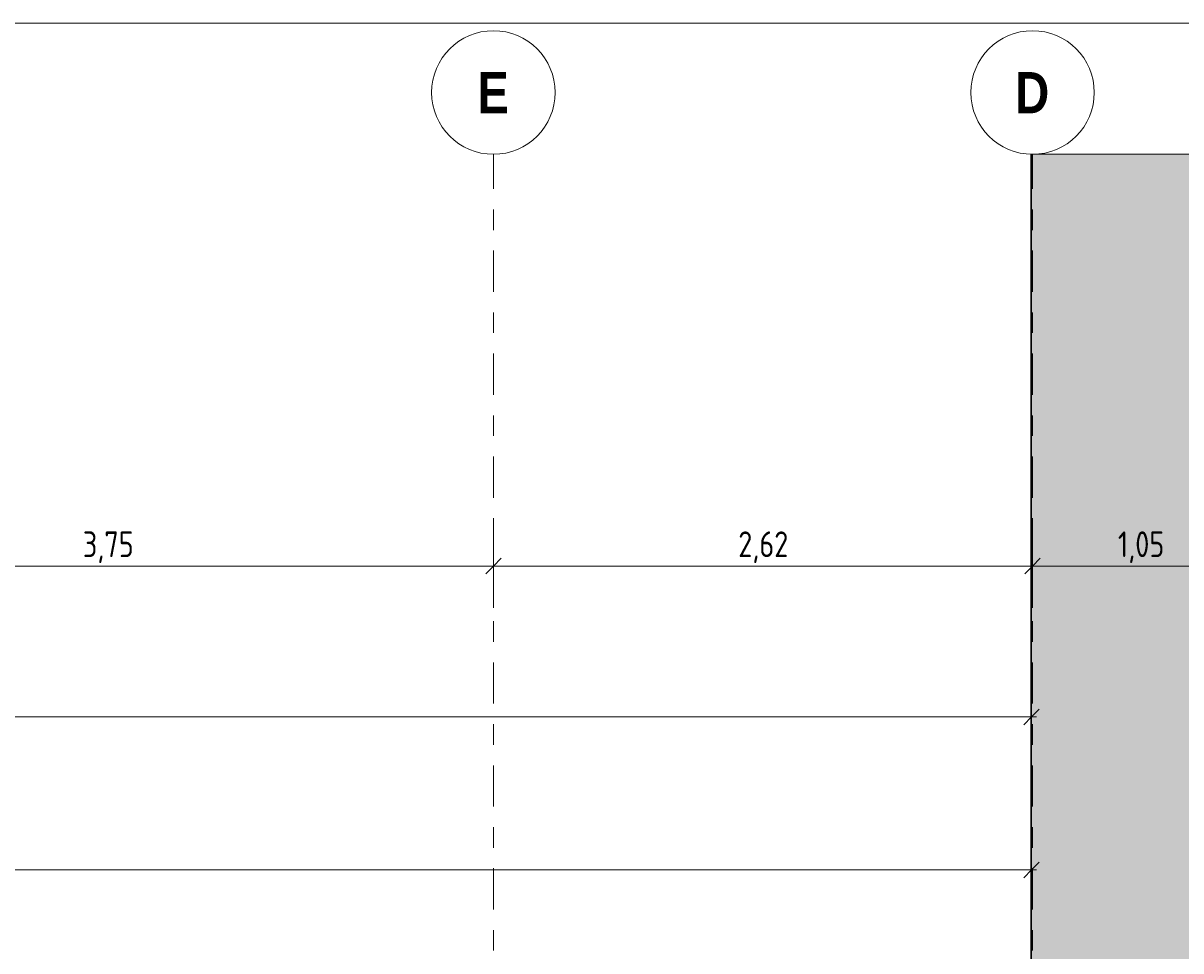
# Model space of a CAD drawing. Header units: metres. Extents: x -25 to 103, y -11 to 869.
# Tile 84 of 86: x 13.45 to 19.07, y 10.75 to 15.25. Entities that reach past the tile are written whole.
import ezdxf

# ---------------------------------------------------------------- set-up
doc = ezdxf.new("R2010")
doc.units = ezdxf.units.M
doc.header["$XCLIPFRAME"] = 2
doc.linetypes.add('_Rasterlinie_', pattern=[0.375, 0.2, -0.05, 0.075, -0.05])
for name, color, linetype, lineweight in [('A_Bem', 7, 'Continuous', 5), ('A_Bem-50', 7, 'Continuous', 5), ('A_Detailelemente', 7, 'Continuous', 9), ('A_Körper_Form', 7, 'Continuous', 5), ('A_Linien_Feine Linien', 7, 'Continuous', 5), ('A_Raster', 128, 'Continuous', 5), ('A_Scan-Pixelbild', 213, 'Continuous', 5)]:
    doc.layers.add(name, color=color, linetype=linetype, lineweight=lineweight)
doc.styles.add('Arial Narrow_B', font='txt', dxfattribs={"height": 0.2})
doc.styles.add('ISOCPEUR', font='isocpeur.ttf', dxfattribs={"width": 0.8, "height": 0.125})
doc.dimstyles.new('BLB-Standard_2_5_Aussen', dxfattribs={"dimscale": 0.3048, "dimtxt": 0.124498, "dimasz": 0.246063, "dimexe": 0.66437, "dimexo": 0.0625, "dimgap": 0.016404, "dimtad": 1, "dimrnd": 0.001, "dimzin": 0, "dimdsep": 46, "dimtxsty": 'ISOCPEUR', "dimblk1": 'OBLIQUE', "dimblk2": 'OBLIQUE', "dimsah": 1, "dimcen": 0.09, "dimdle": 0.082021, "dimazin": 0, "dimtfac": 1, "dimtdec": 4, "dimtix": 1, "dimtmove": 0, "dimatfit": 3, "dimfxl": 0.66437, "dimfxlon": 1, "dimtvp": 1, "dimtolj": 1, "dimtzin": 0, "dimarcsym": 2})
picture_1 = doc.add_image_def('image1.jpg', size_in_pixel=(1792, 564))

# ---------------------------------------------------------------- blocks, each defined once
blk = doc.blocks.new('Raster - Raster-989695-Ansicht Belderberg')
at = {"layer": 'A_Raster', "lineweight": 9}
blk.add_circle((-19.9826, 14.915), 0.3, dxfattribs=at)
blk = doc.blocks.new('DIMBLOCK203-Ansicht Belderberg')
at = {"layer": 'A_Bem-50'}
for p, q in [((11.9816, 12.8175), (11.9816, 12.4125)), ((11.9816, 12.615), (11.9816, 12.8175)), ((15.7316, 12.8175), (15.7316, 12.4125)), ((15.7316, 12.615), (15.7316, 12.8175)), ((11.9816, 12.615), (15.7316, 12.615))]:
    blk.add_line(p, q, dxfattribs=at)
at = {"layer": 'A_Bem-50', "lineweight": 9}
for p, q in [((11.9816, 12.615), (11.9441, 12.5775)), ((11.9816, 12.615), (12.0191, 12.6525)), ((15.7316, 12.615), (15.6941, 12.5775)), ((15.7316, 12.615), (15.7691, 12.6525))]:
    blk.add_line(p, q, dxfattribs=at)
at = {"layer": 'A_Bem-50', "color": 0, "insert": (13.7365, 12.7833), "char_height": 0.125, "width": 0.288318, "attachment_point": 1, "line_spacing_factor": 1.149209, "style": 'ISOCPEUR'}
blk.add_mtext('3,75', dxfattribs=at)
blk = doc.blocks.new('_Oblique')
at = {"color": 0, "linetype": 'ByBlock', "lineweight": -2}
blk.add_line((-0.5, -0.5), (0.5, 0.5), dxfattribs=at)
blk = doc.blocks.new('DIMBLOCK204-Ansicht Belderberg')
at = {"layer": 'A_Bem-50'}
for p, q in [((15.7316, 12.8175), (15.7316, 12.4125)), ((15.7316, 12.615), (15.7316, 12.8175)), ((18.3516, 12.8175), (18.3516, 12.4125)), ((18.3516, 12.615), (18.3516, 12.8175)), ((15.7316, 12.615), (18.3516, 12.615))]:
    blk.add_line(p, q, dxfattribs=at)
at = {"layer": 'A_Bem-50', "lineweight": 9}
for p, q in [((15.7316, 12.615), (15.6941, 12.5775)), ((15.7316, 12.615), (15.7691, 12.6525)), ((18.3516, 12.615), (18.3141, 12.5775)), ((18.3516, 12.615), (18.3891, 12.6525))]:
    blk.add_line(p, q, dxfattribs=at)
at = {"layer": 'A_Bem-50', "color": 0, "insert": (16.9215, 12.7833), "char_height": 0.125, "width": 0.288318, "attachment_point": 1, "line_spacing_factor": 1.149209, "style": 'ISOCPEUR'}
blk.add_mtext('2,62', dxfattribs=at)
blk = doc.blocks.new('DIMBLOCK205-Ansicht Belderberg')
at = {"layer": 'A_Bem-50'}
for p, q in [((18.3516, 12.8175), (18.3516, 12.4125)), ((18.3516, 12.615), (18.3516, 12.8175)), ((19.4016, 12.8175), (19.4016, 12.4125)), ((19.4016, 12.615), (19.4016, 12.8175)), ((18.3516, 12.615), (19.4016, 12.615))]:
    blk.add_line(p, q, dxfattribs=at)
at = {"layer": 'A_Bem-50', "lineweight": 9}
for p, q in [((18.3516, 12.615), (18.3141, 12.5775)), ((18.3516, 12.615), (18.3891, 12.6525)), ((19.4016, 12.615), (19.3641, 12.5775)), ((19.4016, 12.615), (19.4391, 12.6525))]:
    blk.add_line(p, q, dxfattribs=at)
at = {"layer": 'A_Bem-50', "color": 0, "insert": (18.7664, 12.7833), "char_height": 0.125, "width": 0.264416, "attachment_point": 1, "line_spacing_factor": 1.149209, "style": 'ISOCPEUR'}
blk.add_mtext('1,05', dxfattribs=at)
blk = doc.blocks.new('DIMBLOCK250-Ansicht Belderberg')
at = {"layer": 'A_Bem-50'}
for p, q in [((-22.193, 10.9361), (-22.193, 11.3411)), ((18.3462, 11.3411), (18.3462, 10.9361)), ((18.3462, 11.1386), (18.3462, 11.3411)), ((-22.193, 11.1386), (18.3712, 11.1386)), ((-22.193, 11.1386), (-22.193, 10.9361))]:
    blk.add_line(p, q, dxfattribs=at)
at = {"layer": 'A_Bem-50', "lineweight": 9}
for p, q in [((-22.193, 11.1386), (-22.1555, 11.1761)), ((18.3462, 11.1386), (18.3837, 11.1761)), ((-22.193, 11.1386), (-22.2305, 11.1011)), ((18.3462, 11.1386), (18.3087, 11.1011))]:
    blk.add_line(p, q, dxfattribs=at)
at = {"layer": 'A_Bem-50', "color": 0, "insert": (-2.1052, 11.3069), "char_height": 0.125, "width": 0.436211, "attachment_point": 1, "line_spacing_factor": 1.149209, "style": 'ISOCPEUR'}
blk.add_mtext('40,53\\A2\\H0.5x;\\S9^  ;\\H2x;', dxfattribs=at)
blk = doc.blocks.new('DIMBLOCK254-Ansicht Belderberg')
at = {"layer": 'A_Bem-50'}
for p, q in [((-22.5854, 11.6793), (-22.5854, 12.0843)), ((18.3462, 12.0843), (18.3462, 11.6793)), ((18.3462, 11.8818), (18.3462, 12.0843)), ((-22.6104, 11.8818), (18.3712, 11.8818)), ((-22.5854, 11.8818), (-22.5854, 11.6793))]:
    blk.add_line(p, q, dxfattribs=at)
at = {"layer": 'A_Bem-50', "lineweight": 9}
for p, q in [((-22.5854, 11.8818), (-22.6229, 11.8443)), ((-22.5854, 11.8818), (-22.5479, 11.9193)), ((18.3462, 11.8818), (18.3087, 11.8443)), ((18.3462, 11.8818), (18.3837, 11.9193))]:
    blk.add_line(p, q, dxfattribs=at)
at = {"layer": 'A_Bem-50', "color": 0, "insert": (-2.3014, 12.0501), "char_height": 0.125, "width": 0.436211, "attachment_point": 1, "line_spacing_factor": 1.149209, "style": 'ISOCPEUR'}
blk.add_mtext('40,93\\A2\\H0.5x;\\S2^  ;\\H2x;', dxfattribs=at)

msp = doc.modelspace()

# ---------------------------------------------------------------- hatches: boundary and pattern name
at = {"layer": 'A_Detailelemente'}
msp.add_hatch(color=254, dxfattribs=at).paths.add_polyline_path([(22.1266, 8.949), (22.1261, 14.615), (18.3462, 14.615), (18.3462, 8.949), (22.1266, 8.949)], flags=0)
at = {"layer": 'A_Körper_Form'}
msp.add_hatch(color=10, dxfattribs=at).paths.add_polyline_path([(18.3427, 8.949), (18.3462, 8.949), (18.3462, 14.615), (18.3427, 14.615), (18.3427, 8.949)], flags=0)

# ---------------------------------------------------------------- linework, layer by layer
at = {"layer": 'A_Körper_Form', "color": 253, "lineweight": 9}
for q in [(18.3426, 14.615), (18.3462, 14.615)]:
    msp.add_line((18.3427, 14.615), q, dxfattribs=at)
at = {"layer": 'A_Körper_Form', "color": 253, "lineweight": 9, "flags": 128}
msp.add_lwpolyline([(18.3427, 8.949), (18.3427, 9.5785), (18.3427, 10.2081), (18.3427, 10.8377), (18.3427, 11.4672), (18.3427, 12.0968), (18.3427, 12.7264), (18.3427, 13.3559), (18.3427, 13.9855), (18.3427, 14.615)], dxfattribs=at)
at = {"layer": 'A_Linien_Feine Linien'}
for p, q in [((22.1266, 14.615), (18.3462, 14.615)), ((18.3462, 14.615), (18.3462, 8.949))]:
    msp.add_line(p, q, dxfattribs=at)
at = {"layer": 'A_Raster', "linetype": '_Rasterlinie_', "lineweight": 9}
for p, q in [((15.7316, -11.0531), (15.7316, 14.615)), ((18.3516, -11.0531), (18.3516, 14.615))]:
    msp.add_line(p, q, dxfattribs=at)

# ---------------------------------------------------------------- block references
at = {"layer": 'A_Raster', "lineweight": 9}
for p in [(35.7142, 0), (38.3342, 0)]:
    msp.add_blockref('Raster - Raster-989695-Ansicht Belderberg', p, dxfattribs=at)

# ---------------------------------------------------------------- texts
at = {"layer": 'A_Raster', "char_height": 0.2, "attachment_point": 1, "style": 'Arial Narrow_B'}
for s, insert, width in [('\\fArial Narrow|b1|i0|c0|p34|;E', (15.6538, 15.0142), 0.184388), ('\\fArial Narrow|b1|i0|c0|p34|;D', (18.2673, 15.0142), 0.200422)]:
    msp.add_mtext(s, dxfattribs=dict(at, insert=insert, width=width))

# ---------------------------------------------------------------- dimensions: what is measured, and where the dimension line sits
at = {"layer": 'A_Bem'}
for base, p1, p2, override, picture, middle in [((15.7316, 12.615), (11.9816, 12.8175), (15.7316, 12.8175), {"dimpost": '<>', "dimfxl": 3.75}, 'DIMBLOCK203-Ansicht Belderberg', (13.8566, 12.6825)), ((18.3516, 12.615), (15.7316, 12.8175), (18.3516, 12.8175), {"dimpost": '<>', "dimfxl": 2.62}, 'DIMBLOCK204-Ansicht Belderberg', (17.0416, 12.6825)), ((19.4016, 12.615), (18.3516, 12.8175), (19.4016, 12.8175), {"dimpost": '<>', "dimfxl": 1.05}, 'DIMBLOCK205-Ansicht Belderberg', (18.8766, 12.6825))]:
    dim = msp.add_linear_dim(base=base, p1=p1, p2=p2, dimstyle='BLB-Standard_2_5_Aussen', override=override, dxfattribs=at)
    dim.commit()
    dim.dimension.update_dxf_attribs({"geometry": picture, "text_midpoint": middle})
for base, p1, p2, text, override, picture, middle in [((18.3462, 11.8818), (-22.5854, 11.6793), (18.3462, 12.0843), '\\A1;40,93\\Q;{\\A1;{\\H0.5x;\\S2^ ;}}', {"dimpost": '<>', "dimfxl": 40.93356}, 'DIMBLOCK254-Ansicht Belderberg', (-2.1196, 11.9618)), ((18.3462, 11.1386), (-22.193, 10.9361), (18.3462, 11.3411), '\\A1;40,53\\Q;{\\A1;{\\H0.5x;\\S9^ ;}}', {"dimpost": '<>', "dimfxl": 40.54122}, 'DIMBLOCK250-Ansicht Belderberg', (-1.9234, 11.2186))]:
    dim = msp.add_linear_dim(base=base, p1=p1, p2=p2, text=text, dimstyle='BLB-Standard_2_5_Aussen', override=override, dxfattribs=at)
    dim.commit()
    dim.dimension.update_dxf_attribs({"geometry": picture, "text_midpoint": middle})

# ---------------------------------------------------------------- pictures from other files: only their frames are drawn
at = {"layer": 'A_Scan-Pixelbild'}
image = msp.add_image(picture_1, insert=(-16.804, -1.7903), size_in_units=(29.5805, 8.0304), dxfattribs=at)
image.set_boundary_path([(-505.954, 1190.48), (-505.954, -633.421), (2390.651, -633.421), (2390.651, 1190.48), (-505.954, 1190.48)])
image.dxf.flags = 15

doc.saveas('drawing.dxf')
